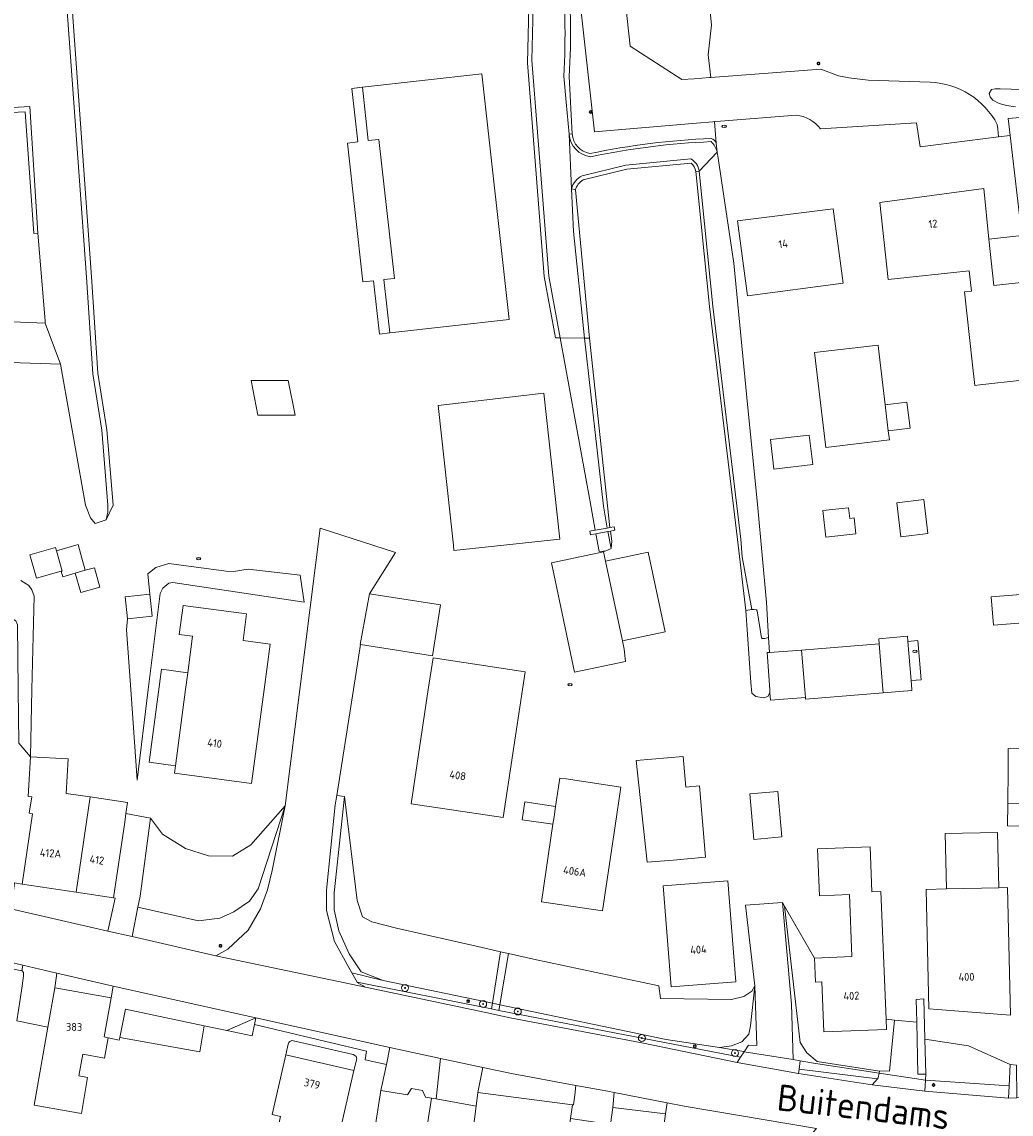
# Model space of a CAD drawing. Header units: metres. Extents: x 92650 to 117222, y 425801 to 461092.
# Tile 98 of 146: x 115553 to 115666, y 426452 to 426576. Entities that reach past the tile are written whole.
import ezdxf
from ezdxf.enums import TextEntityAlignment as Align

# ---------------------------------------------------------------- set-up
doc = ezdxf.new("R2010")
doc.units = ezdxf.units.M
doc.layers.get('0').update_dxf_attribs({"color": 253, "linetype": 'CONTINUOUS', "lineweight": 15})
for name, color, linetype, lineweight in [('B-WE-GK-KADEMUUR-GV', 253, 'CONTINUOUS', 15), ('B-WE-GR-BEPLANTING_CULTUUR_HEESTERS-GV', 253, 'CONTINUOUS', 15), ('B-WE-GR-BOOM-S', 253, 'CONTINUOUS', 15), ('B-WE-GR-HOUTWAL-GV', 253, 'CONTINUOUS', 15), ('B-WE-GW-TALUD_KRUIN-G', 253, 'CONTINUOUS', 15), ('B-WE-IE-MEUBILAIR-S', 253, 'CONTINUOUS', 15), ('B-WE-KW-KUNSTWERK_STUW-GV', 253, 'CONTINUOUS', 15), ('B-WE-OG-BEBOUWING-GV', 253, 'CONTINUOUS', 15), ('B-WE-OG-BEBOUWING-T18', 253, 'CONTINUOUS', 15), ('B-WE-OG-BEBOUWING_LUIFEL-GV', 253, 'CONTINUOUS', 15), ('B-WE-OG-BEBOUWING_OVERBOUWING-GV', 253, 'CONTINUOUS', 15), ('B-WE-OG-BEBOUWING_SCHUUR-GV', 253, 'CONTINUOUS', 15), ('B-WE-OG-TERREIN_BEGROEID-GV', 253, 'CONTINUOUS', 15), ('B-WE-OG-TERREIN_ERF-GV', 253, 'CONTINUOUS', 15), ('B-WE-OG-TERREIN_OEVER-GV', 253, 'CONTINUOUS', 15), ('B-WE-OG-TOPOGRAFIE-T18', 7, 'CONTINUOUS', 15), ('B-WE-OG-WATER-GV', 253, 'CONTINUOUS', 15), ('B-WE-OG-WATER_SLOOT-GV', 253, 'CONTINUOUS', 15), ('B-WE-OG-WEG-GV', 253, 'CONTINUOUS', 15), ('B-WE-VH-GESLOTENVERHARDING_ASFALT-GV', 253, 'CONTINUOUS', 15), ('B-WE-VH-HALFVERHARDING_PUIN-GV', 253, 'CONTINUOUS', 15), ('B-WE-VH-ONVERHARD-GV', 253, 'CONTINUOUS', 15), ('B-WE-VH-OPENVERHARDING_BETONSTRAATSTEEN-GV', 253, 'CONTINUOUS', 15), ('B-WE-VH-OPENVERHARDING_STRAATBAKSTEEN-GV', 253, 'CONTINUOUS', 15), ('B-WE-VH-OPENVERHARDING_TEGEL-GV', 253, 'CONTINUOUS', 15)]:
    doc.layers.add(name, color=color, linetype=linetype, lineweight=lineweight)
doc.styles.add('NLCS-ISO', font='NLCS-ISO.ttf')
doc.styles.add('NLCS-ISO-M200-T18', font='NLCS-ISO.ttf', dxfattribs={"height": 0.36})

# ---------------------------------------------------------------- blocks, each defined once
blk = doc.blocks.new('SIE-MEUBILAIR_PAAL_LICHTMAST-SO')
for points in [[(-0.62, 0), (-1, 0)], [(-0.71, 0.71), (-0.44, 0.44)], [(0, 1), (0, 0.62)], [(0.44, 0.44), (0.71, 0.71)], [(1, 0), (0.62, 0)], [(-0.71, -0.71), (-0.44, -0.44)], [(0, -0.62), (0, -1)], [(0.44, -0.44), (0.71, -0.71)]]:
    blk.add_lwpolyline(points)
blk.add_circle((0, 0), 0.5)
blk = doc.blocks.new('SIE-MEUBILAIR_PUT_RIOOLPUT-SO')
blk.add_ellipse((0, 0), major_axis=(1.25, 0), ratio=0.54)
at = {"style": 'NLCS-ISO'}
blk.add_text('ri', height=0.75, dxfattribs=at).set_placement((-0.04, 0.07), align=Align.MIDDLE_CENTER)
blk = doc.blocks.new('SGR-BOOM_GBKN-SO')
at = {"linetype": 'ByBlock', "lineweight": 18}
h = blk.add_hatch(color=0, dxfattribs=at)
h.dxf.hatch_style = 1
edge = h.paths.add_edge_path()
edge.add_arc((0, 0), 0.25, 0, 360)
at = {"color": 0, "linetype": 'ByBlock', "lineweight": 18}
for radius in [2, 0.25]:
    blk.add_circle((0, 0), radius, dxfattribs=at)
at = {"color": 0, "linetype": 'ByBlock', "lineweight": 18, "style": 'NLCS-ISO'}
blk.add_attdef('SOORT', (2.5, 0), '', height=1.5, dxfattribs=at)

msp = doc.modelspace()

# ---------------------------------------------------------------- linework, layer by layer
at = {"layer": 'B-WE-GK-KADEMUUR-GV', "transparency": 33554687, "flags": 128}
msp.add_lwpolyline([(115554.325, 426566.614), (115551.08, 426566.434), (115550.529, 426566.403), (115550.563, 426565.872), (115553.789, 426566.008), (115554.802, 426552.114), (115555.25, 426552.143)], close=True, dxfattribs=at)
at = {"layer": 'B-WE-GR-BEPLANTING_CULTUUR_HEESTERS-GV', "transparency": 33554687, "flags": 128}
msp.add_lwpolyline([(115575.565, 426469.579), (115576.96, 426470.357), (115579.274, 426472.515), (115580.694, 426474.974), (115581.49, 426477.143), (115582.032, 426479.343), (115583.489, 426486.719), (115580.415, 426477.227), (115579.415, 426475.817), (115577.65, 426474.603), (115576.023, 426473.885), (115573.587, 426473.569), (115566.686, 426475.13), (115566.012, 426471.781)], close=True, dxfattribs=at)
at = {"layer": 'B-WE-GR-HOUTWAL-GV', "transparency": 33554687, "flags": 128}
for points in [[(115652.155, 426462.355), (115652.202, 426461.18), (115645.039, 426460.893), (115644.81, 426466.616), (115644.089, 426466.587), (115643.98, 426469.321), (115640.57, 426475.245), (115642.35, 426459.681), (115643.097, 426458.496), (115644.29, 426457.532), (115651.399, 426456.404), (115651.408, 426456.457), (115652.549, 426456.409), (115653.125, 426462.253)], [(115574.257, 426461.592), (115565.27, 426463.501), (115564.609, 426460.258), (115573.744, 426458.616)]]:
    msp.add_lwpolyline(points, close=True, dxfattribs=at)
at = {"layer": 'B-WE-GW-TALUD_KRUIN-G', "transparency": 33554687, "flags": 128}
for points in [[(115566.588, 426489.646), (115567.86, 426500), (115569.207, 426510.968), (115569.509, 426511.607), (115570.22, 426512.168), (115570.654, 426512.245), (115585.671, 426509.986), (115585.222, 426513.065)], [(115527.364, 426493.862), (115528.181, 426493.81), (115528.18, 426490.225), (115528.786, 426490.135), (115528.98, 426497.595), (115529.143, 426500), (115529.827, 426510.066), (115530.005, 426510.705), (115530.471, 426511.076), (115531.28, 426511.196), (115541.671, 426510.525), (115552.446, 426508.052), (115552.735, 426507.844), (115552.924, 426507.419), (115553.01, 426500), (115553.08, 426493.885), (115554.39, 426492.33)], [(115590.289, 426487.801), (115589.107, 426476.784), (115589.098, 426474.848), (115589.637, 426472.461), (115590.819, 426469.833), (115592.204, 426467.769), (115594.698, 426466.77), (115607.208, 426464.164)], [(115566.686, 426475.13), (115573.587, 426473.569), (115576.023, 426473.885), (115577.65, 426474.603), (115579.415, 426475.817), (115580.415, 426477.227), (115583.489, 426486.719)], [(115640.57, 426475.245), (115642.35, 426459.681), (115643.097, 426458.496), (115644.29, 426457.532), (115651.399, 426456.404)], [(115608.038, 426463.991), (115627.034, 426460.034), (115633.139, 426459.111), (115634.507, 426459.31), (115635.684, 426459.768), (115636.477, 426460.641), (115636.66, 426461.605), (115637.164, 426466.146)], [(115656.711, 426456.084), (115656.666, 426455.397), (115666.209, 426454.73)]]:
    msp.add_lwpolyline(points, dxfattribs=at)
at = {"layer": 'B-WE-KW-KUNSTWERK_STUW-GV', "transparency": 33554687, "flags": 128}
msp.add_lwpolyline([(115620.606, 426518.517), (115620.314, 426518.463), (115618.939, 426518.211), (115618.452, 426518.122), (115618.303, 426518.094), (115618.377, 426517.687), (115618.524, 426517.714), (115619.013, 426517.804), (115620.387, 426518.056), (115620.664, 426518.107), (115621.188, 426518.203), (115621.113, 426518.61)], close=True, dxfattribs=at)
at = {"layer": 'B-WE-OG-BEBOUWING-GV', "transparency": 33554687, "flags": 128}
for points in [[(115594.217, 426562.85), (115595.992, 426546.979), (115594.78, 426546.843), (115595.463, 426540.741), (115609.117, 426542.269), (115605.977, 426570.343), (115592.322, 426568.816), (115593.005, 426562.714)], [(115667.711, 426535.35), (115669.482, 426535.543), (115669.91, 426535.59), (115668.7, 426546.62), (115668.281, 426546.574), (115664.468, 426546.154), (115663.921, 426551.462), (115663.327, 426557.241), (115651.445, 426555.655), (115652.412, 426546.834), (115661.67, 426547.85), (115661.92, 426545.53), (115661.14, 426545.44), (115662.016, 426537.445), (115662.31, 426534.76), (115662.861, 426534.82)], [(115635.183, 426553.542), (115636.333, 426544.979), (115647.241, 426546.445), (115646.1, 426554.94)], [(115583.854, 426535.303), (115579.63, 426535.303), (115580.389, 426531.353), (115584.655, 426531.353)], [(115600.982, 426532.471), (115602.725, 426516.508), (115602.794, 426515.875), (115614.87, 426517.194), (115613.049, 426533.862)], [(115654.897, 426529.871), (115654.544, 426532.845), (115652.062, 426532.551), (115652.415, 426529.577)], [(115656.92, 426517.83), (115656.46, 426521.71), (115653.39, 426521.35), (115653.86, 426517.46)], [(115557.91, 426513.52), (115558.01, 426513.55), (115557.36, 426515.85), (115557.25, 426516.22), (115554.32, 426515.38), (115555.08, 426512.72)], [(115620.11, 426514.68), (115622.03, 426505.56), (115626.91, 426506.59), (115624.98, 426515.71)], [(115568.041, 426510.888), (115565.241, 426510.601), (115565.497, 426508.105), (115568.297, 426508.392)], [(115593.157, 426510.943), (115592.065, 426505.155), (115592.123, 426505.146), (115600.322, 426503.845), (115601.244, 426509.67)], [(115572.124, 426500), (115570.969, 426491.306), (115570.856, 426490.456), (115579.677, 426489.284), (115581.101, 426500), (115581.791, 426505.195), (115578.687, 426505.607), (115579.09, 426508.64), (115571.85, 426509.602), (115571.412, 426506.301), (115572.935, 426506.099), (115572.38, 426501.925)], [(115642.94, 426499.1), (115642.954, 426498.924), (115651.83, 426499.645), (115651.801, 426500), (115651.375, 426505.243), (115642.499, 426504.522), (115642.499, 426504.52), (115642.867, 426500)], [(115610.925, 426502.021), (115600.406, 426503.616), (115599.858, 426500), (115597.882, 426486.97), (115608.401, 426485.375), (115610.619, 426500)], [(115628.98, 426492.36), (115623.61, 426491.89), (115624.86, 426480.27), (115627.82, 426480.52), (115631.53, 426480.84), (115630.84, 426488.99), (115629.28, 426488.86)], [(115614.404, 426486.648), (115614.23, 426485.48), (115614.101, 426484.616), (115612.78, 426475.76), (115619.76, 426474.72), (115621.21, 426484.44), (115621.87, 426488.86), (115615.606, 426489.793), (115614.89, 426489.9), (115614.476, 426487.129)], [(115563.89, 426476.22), (115565.17, 426484.87), (115565.311, 426485.83), (115565.5, 426487.11), (115561.23, 426487.74), (115559.61, 426476.86)], [(115639.78, 426488.37), (115636.6, 426488.09), (115637.06, 426482.89), (115640.24, 426483.17)], [(115652.155, 426462.355), (115651.572, 426476.939), (115650.537, 426476.897), (115650.332, 426482.038), (115644.33, 426481.798), (115644.544, 426476.459), (115647.983, 426476.597), (115648.267, 426469.492), (115643.98, 426469.321), (115644.089, 426466.587), (115644.81, 426466.616), (115645.039, 426460.893), (115652.202, 426461.18)], [(115635.006, 426466.621), (115634.095, 426478.16), (115626.686, 426477.574), (115627.597, 426466.035)], [(115666.367, 426462.801), (115666.03, 426477.388), (115665.05, 426477.365), (115659.063, 426477.227), (115656.724, 426477.173), (115657.04, 426463.524)], [(115563.618, 426464.779), (115557.178, 426465.917), (115556.387, 426461.437), (115554.815, 426452.533), (115559.122, 426451.772), (115560.223, 426451.58), (115560.931, 426455.689), (115559.913, 426455.892), (115560.386, 426458.362), (115562.879, 426457.889), (115563.294, 426460.204), (115562.835, 426460.349)], [(115600.237, 426453.315), (115599.521, 426453.427), (115599.208, 426454.218), (115597.94, 426454.417), (115597.475, 426453.714), (115594.438, 426454.19), (115593.171, 426446.117), (115598.964, 426445.208)]]:
    msp.add_lwpolyline(points, close=True, dxfattribs=at)
for points in [[(115652.062, 426532.551), (115651.3, 426538.97), (115651.25, 426539.36), (115644, 426538.5), (115645.29, 426527.65), (115652.54, 426528.52), (115652.415, 426529.577)], [(115557.91, 426513.52), (115558.09, 426512.9), (115559.51, 426513.3), (115560.67, 426513.63), (115560.16, 426515.43), (115559.84, 426516.56), (115557.36, 426515.85)], [(115620.11, 426514.68), (115619.883, 426515.759), (115613.929, 426514.502), (115616.57, 426501.99), (115622.38, 426503.22), (115622.23, 426504.63), (115622.03, 426505.56)], [(115561.23, 426487.74), (115558.5, 426488.15), (115558.7, 426492.11), (115554.39, 426492.33), (115554.16, 426487.78), (115554.55, 426487.75), (115554.27, 426485.88), (115554.64, 426485.82), (115553.44, 426477.78), (115559.61, 426476.86)], [(115588.898, 426445.772), (115591.36, 426456.501), (115583.583, 426458.285), (115582.011, 426451.466), (115582.021, 426451.464), (115582.982, 426451.243), (115582.775, 426450.34)], [(115612.088, 426419.828), (115616.122, 426450.988), (115616.328, 426452.578), (115605.535, 426453.975), (115605.335, 426452.428), (115603.754, 426440.209), (115602.385, 426440.386), (115602.254, 426439.37), (115596.732, 426440.085), (115596.627, 426439.885), (115591.686, 426440.524), (115591.726, 426440.829), (115590.333, 426441.01), (115590.321, 426440.915), (115590.156, 426440.936), (115586.166, 426410.106), (115610.425, 426406.966), (115610.459, 426407.23)]]:
    msp.add_lwpolyline(points, dxfattribs=at)
at = {"layer": 'B-WE-OG-BEBOUWING_LUIFEL-GV', "transparency": 33554687, "flags": 128}
for points in [[(115591.812, 426562.58), (115590.619, 426562.446), (115592.394, 426546.575), (115593.587, 426546.709), (115594.269, 426540.607), (115595.463, 426540.741), (115594.78, 426546.843), (115595.992, 426546.979), (115594.217, 426562.85), (115593.005, 426562.714), (115592.322, 426568.816), (115591.129, 426568.683)], [(115668.281, 426546.574), (115667.684, 426551.872), (115663.921, 426551.462), (115664.468, 426546.154)], [(115655.809, 426505.605), (115654.658, 426505.51), (115655.028, 426501.029), (115656.179, 426501.124)], [(115569.385, 426502.323), (115567.973, 426491.704), (115570.969, 426491.306), (115572.124, 426500), (115572.38, 426501.925)], [(115610.574, 426485.142), (115614.101, 426484.616), (115614.23, 426485.48), (115614.404, 426486.648), (115610.877, 426487.174)], [(115672.244, 426484.4), (115672.267, 426486.923), (115666.07, 426486.98), (115666.047, 426484.457)], [(115665.05, 426477.365), (115664.903, 426483.694), (115658.916, 426483.556), (115659.063, 426477.227)]]:
    msp.add_lwpolyline(points, close=True, dxfattribs=at)
at = {"layer": 'B-WE-OG-BEBOUWING_OVERBOUWING-GV', "transparency": 33554687, "flags": 128}
for points in [[(115639.355, 426525.19), (115643.789, 426525.717), (115643.389, 426529.085), (115638.955, 426528.558)], [(115645.275, 426517.422), (115648.714, 426517.793), (115648.518, 426519.61), (115648.009, 426519.555), (115647.877, 426520.78), (115644.947, 426520.464)], [(115664.177, 426510.597), (115664.44, 426507.367), (115669.771, 426507.8), (115669.509, 426511.03)]]:
    msp.add_lwpolyline(points, close=True, dxfattribs=at)
at = {"layer": 'B-WE-OG-BEBOUWING_SCHUUR-GV', "transparency": 33554687, "flags": 128}
for points in [[(115562.34, 426511.722), (115561.717, 426513.926), (115560.67, 426513.63), (115559.51, 426513.3), (115560.14, 426511.1)], [(115651.801, 426500), (115651.83, 426499.645), (115655.12, 426499.91), (115655.113, 426500), (115655.028, 426501.029), (115654.658, 426505.51), (115654.61, 426506.09), (115651.33, 426505.81), (115651.375, 426505.243)], [(115638.872, 426500), (115638.898, 426499.644), (115638.96, 426498.8), (115642.94, 426499.1), (115642.867, 426500), (115642.499, 426504.52), (115638.831, 426504.25), (115638.56, 426504.23)], [(115673.706, 426487.51), (115673.76, 426493.21), (115673.63, 426493.21), (115673.268, 426493.213), (115669.4, 426493.25), (115666.13, 426493.28), (115666.11, 426490.88), (115666.07, 426486.98), (115672.267, 426486.923), (115673.7, 426486.91)]]:
    msp.add_lwpolyline(points, close=True, dxfattribs=at)
at = {"layer": 'B-WE-OG-TERREIN_BEGROEID-GV', "transparency": 33554687, "flags": 128}
for points in [[(115632.767, 426562.427), (115632.544, 426564.887), (115632.378, 426564.873), (115630.509, 426564.714), (115618.854, 426563.727), (115615.457, 426594.238), (115612.593, 426620.511), (115612.29, 426623.683)], [(115628.641, 426610.663), (115630.043, 426596.973), (115632.197, 426575.937), (115631.852, 426572.533), (115632.151, 426569.936), (115644.711, 426570.873), (115646.74, 426570.122), (115647.317, 426569.999), (115647.898, 426569.875), (115650.117, 426569.625), (115657.214, 426569.388)], [(115615.963, 426570.035), (115616.302, 426563.486)], [(115666.933, 426566.581), (115665.925, 426566.721), (115665.068, 426566.971), (115664.346, 426567.347), (115664.07, 426567.717), (115663.947, 426568.09), (115664.221, 426568.549), (115664.626, 426568.642), (115665.198, 426568.644), (115668.946, 426568.536)], [(115664.873, 426564.566), (115664.936, 426564.064), (115665.017, 426563.145), (115666.355, 426563.301), (115666.128, 426565.248), (115682.12, 426566.576)]]:
    msp.add_lwpolyline(points, dxfattribs=at)
at = {"layer": 'B-WE-OG-TERREIN_BEGROEID-GV', "transparency": 33554687}
for points in [[(115613.339, 426596.196, -0.080652), (115615.963, 426570.035)], [(115657.214, 426569.388, -0.2671877), (115664.873, 426564.566)], [(115616.302, 426563.486, 0.3447093), (115618.332, 426561.24)], [(115618.332, 426561.24, -0.0406403), (115632.163, 426562.968)], [(115632.163, 426562.968, -0.2471343), (115632.767, 426562.427)]]:
    msp.add_lwpolyline(points, format="xyb", dxfattribs=at)
at = {"layer": 'B-WE-OG-TERREIN_BEGROEID-GV', "transparency": 33554687, "flags": 128}
for points in [[(115636.822, 426509.148), (115636.142, 426509.032), (115636.719, 426500.813), (115636.82, 426499.594), (115637.273, 426499.219), (115638.156, 426499.063), (115638.641, 426499.219), (115638.898, 426499.644), (115638.872, 426500), (115638.56, 426504.23), (115638.831, 426504.25), (115638.728, 426505.95), (115638.305, 426505.852), (115638.013, 426505.85), (115637.915, 426505.927), (115637.445, 426508.997), (115637.347, 426509.133), (115637.016, 426509.169)], [(115592.204, 426467.769), (115594.698, 426466.77), (115607.208, 426464.164), (115608.117, 426470.062), (115606.019, 426470.545), (115596.227, 426472.763), (115593.403, 426473.459), (115592.331, 426474.059), (115591.74, 426475.926), (115590.289, 426487.801), (115589.107, 426476.784), (115589.098, 426474.848), (115589.637, 426472.461), (115590.819, 426469.833)], [(115566.686, 426475.13), (115573.587, 426473.569), (115576.023, 426473.885), (115577.65, 426474.603), (115579.415, 426475.817), (115580.415, 426477.227), (115583.489, 426486.719), (115579.573, 426482.249), (115577.485, 426480.958), (115574.738, 426481.028), (115572.1, 426481.838), (115569.502, 426483.498), (115568.108, 426485.328), (115566.943, 426476.407)], [(115609.026, 426469.853), (115608.038, 426463.991), (115627.034, 426460.034), (115633.139, 426459.111), (115634.507, 426459.31), (115635.684, 426459.768), (115636.477, 426460.641), (115636.66, 426461.605), (115637.164, 426466.146), (115636.815, 426465.565), (115635.917, 426464.956), (115634.499, 426464.597), (115626.387, 426464.698), (115626.182, 426466.174), (115611.882, 426469.196)], [(115666.209, 426454.73), (115666.351, 426457.181), (115661.587, 426459.324), (115656.598, 426460.076), (115656.711, 426456.084), (115656.666, 426455.397)]]:
    msp.add_lwpolyline(points, close=True, dxfattribs=at)
at = {"layer": 'B-WE-OG-TERREIN_ERF-GV', "transparency": 33554687, "flags": 128}
for points in [[(115557.34, 426598.725), (115557.939, 426594.921), (115561.394, 426547.141), (115562.105, 426536.133), (115563.134, 426529.695), (115563.843, 426521.079), (115563.043, 426519.378), (115561.79, 426518.989), (115561.269, 426519.606), (115560.676, 426521.053), (115558.177, 426535.238), (115557.854, 426537.165), (115530.121, 426538.103), (115530.598, 426551.494)], [(115616.667, 426557.089), (115618.267, 426540.15), (115620.606, 426518.517), (115621.113, 426518.61), (115621.188, 426518.203), (115620.664, 426518.107), (115620.836, 426516.969), (115620.734, 426516.125), (115620.677, 426516.099), (115620.055, 426515.813), (115619.873, 426515.805), (115619.384, 426515.781), (115619.013, 426517.804), (115618.524, 426517.714), (115618.377, 426517.687), (115618.303, 426518.094), (115618.452, 426518.122), (115618.939, 426518.211), (115618.345, 426521.449), (115614.909, 426540.201), (115614.393, 426540.207), (115613.094, 426547.188), (115611.195, 426571.611), (115611.387, 426579.582)], [(115682.12, 426566.576), (115666.128, 426565.248), (115666.355, 426563.301), (115667.684, 426551.872)], [(115641.894, 426565.625), (115633.232, 426564.945), (115632.544, 426564.887), (115632.767, 426562.427), (115632.859, 426561.406), (115632.961, 426560.721), (115634.75, 426548.719), (115636.242, 426533.375), (115637.508, 426520.75), (115638.484, 426509.969), (115638.728, 426505.95), (115638.831, 426504.25), (115638.56, 426504.23), (115638.872, 426500), (115638.898, 426499.644), (115638.641, 426499.219), (115638.156, 426499.063), (115637.273, 426499.219), (115636.82, 426499.594), (115636.719, 426500.813), (115636.142, 426509.032), (115635.189, 426517.142), (115632.001, 426543.774), (115630.411, 426559.197)], [(115666.355, 426563.301), (115665.017, 426563.145), (115656.069, 426562.013), (115655.655, 426564.761), (115644.654, 426564.06)], [(115629.891, 426560.155), (115622.529, 426559.44), (115617.559, 426558.229)], [(115669.482, 426535.543), (115667.711, 426535.35), (115662.861, 426534.82), (115662.31, 426534.76), (115662.016, 426537.445), (115661.14, 426545.44), (115661.92, 426545.53), (115661.67, 426547.85), (115652.412, 426546.834), (115651.445, 426555.655), (115663.327, 426557.241), (115663.921, 426551.462), (115664.468, 426546.154), (115668.281, 426546.574)], [(115553.289, 426512.465), (115554.199, 426511.902), (115554.57, 426511.385), (115554.817, 426510.664), (115554.552, 426500), (115554.39, 426492.33), (115558.7, 426492.11), (115558.5, 426488.15), (115561.23, 426487.74), (115565.5, 426487.11), (115565.311, 426485.83), (115568.108, 426485.328), (115569.502, 426483.498), (115572.1, 426481.838), (115574.738, 426481.028), (115577.485, 426480.958), (115579.573, 426482.249), (115583.489, 426486.719), (115585.166, 426500), (115587.495, 426518.442), (115596.121, 426515.665), (115593.157, 426510.943), (115601.244, 426509.67), (115600.322, 426503.845), (115592.123, 426505.146), (115591.307, 426500)], [(115565.497, 426508.105), (115565.241, 426510.601), (115568.041, 426510.888), (115567.799, 426513.213), (115568.71, 426513.944), (115570.212, 426514.399)], [(115576.753, 426513.517), (115570.212, 426514.399)], [(115576.753, 426513.517), (115577.586, 426513.495), (115579.282, 426513.776), (115585.222, 426513.065), (115585.671, 426509.986)], [(115569.509, 426511.607), (115569.207, 426510.968)], [(115569.509, 426511.607), (115570.22, 426512.168)], [(115570.654, 426512.245), (115570.22, 426512.168)], [(115570.654, 426512.245), (115585.671, 426509.986)], [(115568.041, 426510.888), (115568.297, 426508.392), (115565.497, 426508.105), (115565.393, 426506.817)], [(115567.86, 426500), (115569.207, 426510.968)], [(115565.867, 426500), (115565.393, 426506.817)], [(115565.867, 426500), (115566.588, 426489.646)], [(115567.86, 426500), (115566.588, 426489.646)], [(115591.307, 426500), (115589.391, 426487.908), (115590.289, 426487.801), (115591.74, 426475.926), (115592.331, 426474.059), (115593.403, 426473.459), (115596.227, 426472.763), (115606.019, 426470.545), (115608.117, 426470.062), (115609.026, 426469.853), (115611.882, 426469.196), (115626.182, 426466.174), (115626.387, 426464.698), (115634.499, 426464.597), (115635.917, 426464.956), (115636.815, 426465.565), (115637.164, 426466.146), (115636.101, 426475.362), (115640.316, 426475.687), (115640.57, 426475.245), (115643.98, 426469.321), (115648.267, 426469.492), (115647.983, 426476.597), (115644.544, 426476.459), (115644.33, 426481.798), (115650.332, 426482.038), (115650.537, 426476.897), (115651.572, 426476.939), (115652.155, 426462.355), (115653.125, 426462.253), (115655.659, 426462.02), (115655.599, 426464.6), (115656.469, 426464.657), (115656.598, 426460.076), (115661.587, 426459.324), (115666.351, 426457.181), (115667.076, 426457.102)], [(115552.564, 426477.909), (115553.44, 426477.78), (115554.64, 426485.82), (115554.27, 426485.88), (115554.55, 426487.75), (115554.16, 426487.78), (115554.39, 426492.33), (115553.08, 426493.885)], [(115553.211, 426464.587), (115553.447, 426466.166), (115553.619, 426467.313), (115553.621, 426467.569), (115553.595, 426467.681), (115553.549, 426467.77), (115553.522, 426467.809), (115553.492, 426467.845), (115553.467, 426467.869), (115553.436, 426467.888), (115553.421, 426467.89), (115541.966, 426470.255)], [(115593.171, 426446.117), (115594.438, 426454.19), (115595.075, 426457.191), (115592.655, 426457.712), (115592.797, 426458.71), (115580.005, 426461.74), (115579.733, 426460.453), (115576.834, 426461.056), (115574.257, 426461.592), (115573.744, 426458.616), (115564.609, 426460.258), (115564.548, 426459.959), (115563.294, 426460.204), (115562.879, 426457.889), (115560.386, 426458.362), (115559.913, 426455.892), (115560.931, 426455.689), (115560.223, 426451.58), (115559.122, 426451.772), (115554.815, 426452.533), (115556.387, 426461.437), (115552.85, 426462.174)], [(115603.754, 426440.209), (115605.335, 426452.428), (115600.752, 426453.234), (115600.237, 426453.315), (115598.964, 426445.208)]]:
    msp.add_lwpolyline(points, dxfattribs=at)
for points in [[(115592.322, 426568.816), (115605.977, 426570.343), (115609.117, 426542.269), (115595.463, 426540.741), (115594.78, 426546.843), (115595.992, 426546.979), (115594.217, 426562.85), (115593.005, 426562.714)], [(115546.688, 426566.19), (115541.215, 426565.84), (115536.863, 426565.562), (115535.565, 426565.479), (115535.856, 426560.602), (115535.891, 426560.223), (115536.464, 426560.275), (115536.692, 426557.79), (115536.298, 426550.823), (115535.699, 426550.857), (115535.238, 426542.708), (115556.099, 426541.846), (115556.072, 426542.122), (115555.25, 426552.143), (115554.802, 426552.114), (115553.789, 426566.008), (115550.563, 426565.872), (115550.529, 426566.403), (115548.713, 426566.302)], [(115636.333, 426544.979), (115635.183, 426553.542), (115646.1, 426554.94), (115647.241, 426546.445)], [(115652.415, 426529.577), (115652.54, 426528.52), (115645.29, 426527.65), (115644, 426538.5), (115651.25, 426539.36), (115651.3, 426538.97), (115652.062, 426532.551), (115654.544, 426532.845), (115654.897, 426529.871)], [(115583.854, 426535.303), (115584.655, 426531.353), (115580.389, 426531.353), (115579.63, 426535.303)], [(115600.982, 426532.471), (115613.049, 426533.862), (115614.87, 426517.194), (115602.794, 426515.875), (115602.725, 426516.508)], [(115653.86, 426517.46), (115653.39, 426521.35), (115656.46, 426521.71), (115656.92, 426517.83)], [(115557.36, 426515.85), (115559.84, 426516.56), (115560.16, 426515.43), (115560.67, 426513.63), (115559.51, 426513.3), (115558.09, 426512.9), (115557.91, 426513.52), (115555.08, 426512.72), (115554.32, 426515.38), (115557.25, 426516.22)], [(115620.11, 426514.68), (115624.98, 426515.71), (115626.91, 426506.59), (115622.03, 426505.56), (115622.23, 426504.63), (115622.38, 426503.22), (115616.57, 426501.99), (115613.929, 426514.502), (115619.883, 426515.759)], [(115570.969, 426491.306), (115572.124, 426500), (115572.38, 426501.925), (115572.935, 426506.099), (115571.412, 426506.301), (115571.85, 426509.602), (115579.09, 426508.64), (115578.687, 426505.607), (115581.791, 426505.195), (115581.101, 426500), (115579.677, 426489.284), (115570.856, 426490.456)], [(115651.83, 426499.645), (115642.954, 426498.924), (115642.94, 426499.1), (115642.867, 426500), (115642.499, 426504.52), (115642.499, 426504.522), (115651.375, 426505.243), (115651.801, 426500)], [(115610.619, 426500), (115608.401, 426485.375), (115597.882, 426486.97), (115599.858, 426500), (115600.406, 426503.616), (115610.925, 426502.021)], [(115628.98, 426492.36), (115629.28, 426488.86), (115630.84, 426488.99), (115631.53, 426480.84), (115627.82, 426480.52), (115624.86, 426480.27), (115623.61, 426491.89)], [(115614.101, 426484.616), (115614.23, 426485.48), (115614.404, 426486.648), (115614.476, 426487.129), (115614.89, 426489.9), (115615.606, 426489.793), (115621.87, 426488.86), (115621.21, 426484.44), (115619.76, 426474.72), (115612.78, 426475.76)], [(115639.78, 426488.37), (115640.24, 426483.17), (115637.06, 426482.89), (115636.6, 426488.09)], [(115635.006, 426466.621), (115627.597, 426466.035), (115626.686, 426477.574), (115634.095, 426478.16)], [(115665.05, 426477.365), (115666.03, 426477.388), (115666.367, 426462.801), (115657.04, 426463.524), (115656.724, 426477.173), (115659.063, 426477.227)], [(115591.36, 426456.501), (115588.898, 426445.772), (115582.086, 426447.332), (115582.775, 426450.34), (115582.982, 426451.243), (115582.021, 426451.464), (115582.011, 426451.466), (115583.583, 426458.285), (115583.836, 426459.509), (115583.934, 426459.696), (115584.049, 426459.817), (115584.265, 426459.896), (115584.438, 426459.894), (115591.286, 426458.306), (115591.482, 426458.21), (115591.631, 426458.07), (115591.707, 426457.838)]]:
    msp.add_lwpolyline(points, close=True, dxfattribs=at)
at = {"layer": 'B-WE-OG-TERREIN_ERF-GV', "transparency": 33554687}
for points in [[(115644.654, 426564.06, 0.2088752), (115641.894, 426565.625)], [(115630.411, 426559.197, 0.2003225), (115629.891, 426560.155)], [(115617.559, 426558.229, 0.2037089), (115616.667, 426557.089)]]:
    msp.add_lwpolyline(points, format="xyb", dxfattribs=at)
at = {"layer": 'B-WE-OG-TERREIN_OEVER-GV', "transparency": 33554687, "flags": 128}
for points in [[(115556.839, 426598.78), (115557.351, 426594.861), (115560.805, 426547.101), (115561.518, 426536.067), (115562.548, 426529.624), (115563.252, 426521.061), (115563.234, 426520.26), (115563.043, 426519.378), (115563.843, 426521.079), (115563.134, 426529.695), (115562.105, 426536.133), (115561.394, 426547.141), (115557.939, 426594.921), (115557.34, 426598.725)], [(115611.387, 426579.582), (115611.195, 426571.611), (115613.094, 426547.188), (115614.393, 426540.207), (115614.909, 426540.201), (115613.643, 426547.225), (115611.682, 426571.908), (115611.867, 426579.57)], [(115615.327, 426570.074), (115615.625, 426567.125), (115615.958, 426563.462)], [(115616.302, 426563.486), (115615.963, 426570.035)], [(115616.302, 426563.486), (115615.958, 426563.462)], [(115632.859, 426561.406), (115632.767, 426562.427)], [(115629.844, 426560.644), (115622.447, 426559.926), (115617.442, 426558.707)], [(115617.559, 426558.229), (115622.529, 426559.44), (115629.891, 426560.155)], [(115630.411, 426559.197), (115630.793, 426559.236)], [(115630.411, 426559.197), (115632.001, 426543.774), (115635.189, 426517.142), (115636.142, 426509.032), (115636.822, 426509.148), (115635.711, 426515.179), (115635.57, 426517.188), (115632.383, 426543.813), (115630.793, 426559.236)], [(115616.205, 426557.214), (115616.667, 426557.089)], [(115616.205, 426557.214), (115616.46, 426552.35), (115617.697, 426540.167), (115618.267, 426540.15), (115616.667, 426557.089)], [(115617.697, 426540.167), (115619.867, 426520.951), (115620.314, 426518.463), (115620.606, 426518.517), (115618.267, 426540.15)]]:
    msp.add_lwpolyline(points, dxfattribs=at)
at = {"layer": 'B-WE-OG-TERREIN_OEVER-GV', "transparency": 33554687}
for points in [[(115612.69, 426596.155, -0.0810144), (115615.327, 426570.074)], [(115615.963, 426570.035, 0.080652), (115613.339, 426596.196)], [(115615.958, 426563.462, 0.3582542), (115618.407, 426560.881)], [(115618.332, 426561.24, -0.3447093), (115616.302, 426563.486)], [(115632.163, 426562.968, 0.0406403), (115618.332, 426561.24)], [(115618.407, 426560.881, -0.0406628), (115632.179, 426562.601)], [(115632.767, 426562.427, 0.2471343), (115632.163, 426562.968)], [(115632.179, 426562.601, -0.131891), (115632.859, 426561.406)], [(115630.793, 426559.236, 0.2507352), (115629.844, 426560.644)], [(115629.891, 426560.155, -0.2003225), (115630.411, 426559.197)], [(115617.442, 426558.707, 0.2175926), (115616.205, 426557.214)], [(115616.667, 426557.089, -0.2037089), (115617.559, 426558.229)]]:
    msp.add_lwpolyline(points, format="xyb", dxfattribs=at)
at = {"layer": 'B-WE-OG-TERREIN_OEVER-GV', "transparency": 33554687, "flags": 128}
msp.add_lwpolyline([(115620.734, 426516.125), (115620.836, 426516.969), (115620.664, 426518.107), (115620.387, 426518.056)], close=True, dxfattribs=at)
at = {"layer": 'B-WE-OG-WATER-GV', "transparency": 33554687, "flags": 128}
for points in [[(115614.909, 426540.201), (115618.345, 426521.449), (115618.939, 426518.211), (115620.314, 426518.463), (115619.867, 426520.951), (115617.697, 426540.167)], [(115620.734, 426516.125), (115620.387, 426518.056), (115619.013, 426517.804), (115619.384, 426515.781), (115619.873, 426515.805), (115620.055, 426515.813), (115620.677, 426516.099)]]:
    msp.add_lwpolyline(points, close=True, dxfattribs=at)
at = {"layer": 'B-WE-OG-WATER_SLOOT-GV', "transparency": 33554687, "flags": 128}
for points in [[(115556.329, 426606.98), (115548.806, 426606.52), (115551.08, 426566.434), (115554.325, 426566.614), (115555.25, 426552.143), (115556.072, 426542.122), (115556.099, 426541.846)], [(115557.854, 426537.165), (115558.177, 426535.238), (115560.676, 426521.053), (115561.269, 426519.606), (115561.79, 426518.989), (115563.043, 426519.378), (115563.234, 426520.26), (115563.252, 426521.061), (115562.548, 426529.624), (115561.518, 426536.067), (115560.805, 426547.101), (115557.351, 426594.861), (115556.839, 426598.78)], [(115611.867, 426579.57), (115611.682, 426571.908), (115613.643, 426547.225), (115614.909, 426540.201), (115617.697, 426540.167), (115616.46, 426552.35), (115616.205, 426557.214)], [(115615.958, 426563.462), (115615.625, 426567.125), (115615.327, 426570.074)], [(115668.946, 426568.536), (115665.198, 426568.644), (115664.626, 426568.642), (115664.221, 426568.549), (115663.947, 426568.09), (115664.07, 426567.717), (115664.346, 426567.347), (115665.068, 426566.971), (115665.925, 426566.721), (115666.933, 426566.581)], [(115615.958, 426563.462), (115616.205, 426557.214)], [(115630.793, 426559.236), (115632.859, 426561.406)], [(115630.793, 426559.236), (115632.383, 426543.813), (115635.57, 426517.188), (115635.711, 426515.179), (115636.822, 426509.148), (115637.016, 426509.169), (115637.347, 426509.133), (115637.445, 426508.997), (115637.915, 426505.927), (115638.013, 426505.85), (115638.305, 426505.852), (115638.728, 426505.95), (115638.484, 426509.969), (115637.508, 426520.75), (115636.242, 426533.375), (115634.75, 426548.719), (115632.961, 426560.721), (115632.859, 426561.406)], [(115617.442, 426558.707), (115622.447, 426559.926), (115629.844, 426560.644)], [(115530.598, 426551.494), (115530.121, 426538.103), (115557.854, 426537.165), (115556.099, 426541.846), (115535.238, 426542.708), (115535.699, 426550.857), (115536.093, 426557.824), (115505.999, 426556.35)]]:
    msp.add_lwpolyline(points, dxfattribs=at)
at = {"layer": 'B-WE-OG-WATER_SLOOT-GV', "transparency": 33554687}
for points in [[(115615.327, 426570.074, 0.0810144), (115612.69, 426596.155)], [(115618.407, 426560.881, -0.3582542), (115615.958, 426563.462)], [(115632.179, 426562.601, 0.0406628), (115618.407, 426560.881)], [(115632.859, 426561.406, 0.131891), (115632.179, 426562.601)], [(115629.844, 426560.644, -0.2507352), (115630.793, 426559.236)], [(115616.205, 426557.214, -0.2175926), (115617.442, 426558.707)]]:
    msp.add_lwpolyline(points, format="xyb", dxfattribs=at)
at = {"layer": 'B-WE-OG-WEG-GV', "transparency": 33554687, "flags": 128}
for points in [[(115617.546, 426622.107), (115620.81, 426592.856), (115622.907, 426573.494), (115628.843, 426569.689), (115630.236, 426569.793), (115632, 426569.925), (115632.151, 426569.936)], [(115632.151, 426569.936), (115631.852, 426572.533), (115632.197, 426575.937), (115630.043, 426596.973), (115628.641, 426610.663)], [(115594.698, 426466.77), (115592.204, 426467.769), (115590.819, 426469.833), (115589.637, 426472.461), (115589.098, 426474.848), (115589.107, 426476.784), (115590.289, 426487.801), (115589.391, 426487.908), (115589.222, 426486.844), (115588.244, 426477.077), (115588.226, 426474.783), (115589.149, 426471.214), (115590.77, 426468.263), (115591.125, 426467.638)], [(115633.139, 426459.111), (115627.034, 426460.034), (115608.038, 426463.991), (115607.912, 426463.33), (115635.544, 426457.993), (115635.956, 426458.638)]]:
    msp.add_lwpolyline(points, dxfattribs=at)
for points in [[(115642.341, 426457.582), (115643.857, 426457.312), (115651.364, 426456.196), (115651.399, 426456.404), (115644.29, 426457.532), (115643.097, 426458.496), (115642.35, 426459.681), (115640.57, 426475.245), (115640.316, 426475.687), (115641.37, 426464.084), (115641.534, 426457.735)], [(115594.698, 426466.77), (115591.125, 426467.638), (115591.722, 426466.587), (115607.08, 426463.528), (115607.208, 426464.164)], [(115637.164, 426466.146), (115636.66, 426461.605), (115636.477, 426460.641), (115635.684, 426459.768), (115634.507, 426459.31), (115633.139, 426459.111), (115635.913, 426458.645), (115635.956, 426458.638), (115636.434, 426459.388), (115637.378, 426459.359)]]:
    msp.add_lwpolyline(points, close=True, dxfattribs=at)
at = {"layer": 'B-WE-VH-GESLOTENVERHARDING_ASFALT-GV', "transparency": 33554687, "flags": 128}
for points in [[(115592.666, 426465.996), (115575.565, 426469.579), (115566.012, 426471.781), (115563.253, 426472.417), (115552.175, 426474.971), (115528.223, 426480.196), (115523.941, 426480.965), (115517.247, 426482.11), (115513.912, 426476.797), (115515.802, 426476.512), (115519.175, 426475.882), (115523.44, 426475.085), (115524.103, 426474.961), (115525.282, 426474.706), (115527.041, 426474.325), (115529.828, 426473.722), (115533.965, 426472.827), (115538.764, 426471.83)], [(115543.371, 426470.919), (115553.531, 426468.516), (115557.435, 426467.593), (115563.861, 426466.133), (115580.166, 426462.499), (115595.48, 426459.097), (115601.269, 426457.864), (115606.105, 426456.834), (115609.349, 426456.144), (115616.72, 426454.792), (115620.356, 426454.11), (115621.112, 426453.965), (115627.165, 426452.799), (115629.102, 426452.426), (115644.211, 426449.856)], [(115642.159, 426456.132), (115635.156, 426457.385)], [(115681.318, 426450.86), (115681.208, 426453.884), (115668.537, 426453.424), (115667.1, 426453.372), (115666.145, 426453.337), (115656.584, 426454.137), (115650.581, 426454.851)]]:
    msp.add_lwpolyline(points, dxfattribs=at)
for points in [[(115607.814, 426462.815), (115609.396, 426462.483), (115624.271, 426459.648), (115635.156, 426457.385), (115635.544, 426457.993), (115607.912, 426463.33), (115607.08, 426463.528), (115591.722, 426466.587), (115591.74, 426466.556), (115592.666, 426465.996), (115606.973, 426462.992)], [(115642.159, 426456.132), (115650.581, 426454.851), (115651.179, 426455.548), (115642.224, 426456.651)]]:
    msp.add_lwpolyline(points, close=True, dxfattribs=at)
at = {"layer": 'B-WE-VH-HALFVERHARDING_PUIN-GV', "transparency": 33554687, "flags": 128}
msp.add_lwpolyline([(115666.145, 426453.337), (115666.209, 426454.73), (115656.666, 426455.397), (115656.584, 426454.137)], close=True, dxfattribs=at)
at = {"layer": 'B-WE-VH-ONVERHARD-GV', "transparency": 33554687, "flags": 128}
for points in [[(115651.364, 426456.196), (115643.857, 426457.312), (115642.341, 426457.582), (115642.224, 426456.651), (115651.179, 426455.548), (115651.275, 426455.659)], [(115666.351, 426457.181), (115666.209, 426454.73), (115666.145, 426453.337), (115667.1, 426453.372), (115667.076, 426457.102)]]:
    msp.add_lwpolyline(points, close=True, dxfattribs=at)
at = {"layer": 'B-WE-VH-OPENVERHARDING_BETONSTRAATSTEEN-GV', "transparency": 33554687, "flags": 128}
for points in [[(115612.29, 426623.683), (115612.593, 426620.511), (115615.457, 426594.238), (115618.854, 426563.727), (115630.509, 426564.714), (115632.378, 426564.873), (115632.544, 426564.887), (115633.232, 426564.945), (115641.894, 426565.625)], [(115657.214, 426569.388), (115650.117, 426569.625), (115647.898, 426569.875), (115647.317, 426569.999), (115646.74, 426570.122), (115644.711, 426570.873), (115632.151, 426569.936), (115632, 426569.925), (115630.236, 426569.793), (115628.843, 426569.689), (115622.907, 426573.494), (115620.81, 426592.856), (115617.546, 426622.107)], [(115644.654, 426564.06), (115655.655, 426564.761), (115656.069, 426562.013), (115665.017, 426563.145), (115664.936, 426564.064), (115664.873, 426564.566)], [(115580.166, 426462.499), (115563.861, 426466.133), (115563.618, 426464.779), (115562.835, 426460.349), (115563.294, 426460.204), (115564.548, 426459.959), (115564.609, 426460.258), (115565.27, 426463.501), (115574.257, 426461.592), (115576.834, 426461.056)], [(115656.666, 426455.397), (115656.711, 426456.084), (115655.798, 426456.082), (115655.659, 426462.02), (115653.125, 426462.253), (115652.549, 426456.409), (115651.408, 426456.457), (115651.399, 426456.404), (115651.364, 426456.196)], [(115635.956, 426458.638), (115635.544, 426457.993), (115635.156, 426457.385), (115642.159, 426456.132), (115642.224, 426456.651), (115642.341, 426457.582), (115641.534, 426457.735)], [(115621.112, 426453.965), (115620.356, 426454.11), (115616.72, 426454.792), (115616.587, 426453.674), (115616.454, 426452.562), (115616.328, 426452.578), (115616.122, 426450.988), (115620.458, 426450.364), (115620.668, 426450.335), (115620.956, 426452.254)], [(115626.957, 426451.536), (115626.687, 426449.503), (115641.98, 426446.719), (115641.78, 426446.914), (115641.865, 426447.264), (115644.211, 426449.856), (115629.102, 426452.426), (115627.165, 426452.799)]]:
    msp.add_lwpolyline(points, dxfattribs=at)
at = {"layer": 'B-WE-VH-OPENVERHARDING_BETONSTRAATSTEEN-GV', "transparency": 33554687}
for points in [[(115664.873, 426564.566, 0.2671877), (115657.214, 426569.388)], [(115641.894, 426565.625, -0.2088752), (115644.654, 426564.06)]]:
    msp.add_lwpolyline(points, format="xyb", dxfattribs=at)
at = {"layer": 'B-WE-VH-OPENVERHARDING_BETONSTRAATSTEEN-GV', "transparency": 33554687, "flags": 128}
for points in [[(115589.391, 426487.908), (115591.307, 426500), (115592.123, 426505.146), (115592.065, 426505.155), (115593.157, 426510.943), (115596.121, 426515.665), (115587.495, 426518.442), (115585.166, 426500), (115583.489, 426486.719), (115582.032, 426479.343), (115581.49, 426477.143), (115580.694, 426474.974), (115579.274, 426472.515), (115576.96, 426470.357), (115575.565, 426469.579), (115592.666, 426465.996), (115591.74, 426466.556), (115591.722, 426466.587), (115591.125, 426467.638), (115590.77, 426468.263), (115589.149, 426471.214), (115588.226, 426474.783), (115588.244, 426477.077), (115589.222, 426486.844)], [(115636.101, 426475.362), (115637.164, 426466.146), (115637.378, 426459.359), (115636.434, 426459.388), (115635.956, 426458.638), (115641.534, 426457.735), (115641.37, 426464.084), (115640.316, 426475.687)], [(115556.387, 426461.437), (115557.178, 426465.917), (115557.348, 426467.026), (115557.435, 426467.593), (115553.531, 426468.516), (115553.421, 426467.89), (115553.436, 426467.888), (115553.467, 426467.869), (115553.492, 426467.845), (115553.522, 426467.809), (115553.549, 426467.77), (115553.595, 426467.681), (115553.621, 426467.569), (115553.619, 426467.313), (115553.447, 426466.166), (115553.211, 426464.587), (115552.85, 426462.174)], [(115580.005, 426461.74), (115580.166, 426462.499), (115576.834, 426461.056), (115579.733, 426460.453)], [(115606.105, 426456.834), (115601.269, 426457.864), (115600.752, 426453.234), (115605.335, 426452.428), (115605.535, 426453.975)], [(115650.581, 426454.851), (115656.584, 426454.137), (115656.666, 426455.397), (115651.364, 426456.196), (115651.275, 426455.659), (115651.179, 426455.548)], [(115621.112, 426453.965), (115620.956, 426452.254), (115626.957, 426451.536), (115627.165, 426452.799)]]:
    msp.add_lwpolyline(points, close=True, dxfattribs=at)
at = {"layer": 'B-WE-VH-OPENVERHARDING_STRAATBAKSTEEN-GV', "transparency": 33554687, "flags": 128}
for points in [[(115563.618, 426464.779), (115563.861, 426466.133), (115557.435, 426467.593), (115557.348, 426467.026), (115557.178, 426465.917)], [(115595.075, 426457.191), (115595.48, 426459.097), (115580.166, 426462.499), (115580.005, 426461.74), (115592.797, 426458.71), (115592.655, 426457.712)], [(115583.583, 426458.285), (115591.36, 426456.501), (115591.707, 426457.838), (115591.631, 426458.07), (115591.482, 426458.21), (115591.286, 426458.306), (115584.438, 426459.894), (115584.265, 426459.896), (115584.049, 426459.817), (115583.934, 426459.696), (115583.836, 426459.509)], [(115616.72, 426454.792), (115609.349, 426456.144), (115606.105, 426456.834), (115605.535, 426453.975), (115616.328, 426452.578), (115616.454, 426452.562), (115616.587, 426453.674)], [(115620.956, 426452.254), (115620.668, 426450.335), (115626.687, 426449.503), (115626.957, 426451.536)]]:
    msp.add_lwpolyline(points, close=True, dxfattribs=at)
at = {"layer": 'B-WE-VH-OPENVERHARDING_TEGEL-GV', "transparency": 33554687, "flags": 128}
for points in [[(115563.253, 426472.417), (115566.012, 426471.781), (115566.686, 426475.13), (115566.943, 426476.407), (115568.108, 426485.328), (115565.311, 426485.83), (115565.17, 426484.87), (115563.89, 426476.22)], [(115608.038, 426463.991), (115609.026, 426469.853), (115608.117, 426470.062), (115607.208, 426464.164)]]:
    msp.add_lwpolyline(points, dxfattribs=at)
for points in [[(115552.331, 426475.707), (115552.175, 426474.971), (115563.253, 426472.417), (115564.081, 426476.188), (115563.89, 426476.22), (115559.61, 426476.86), (115553.44, 426477.78), (115552.564, 426477.909)], [(115542.165, 426471.158), (115541.966, 426470.255), (115553.421, 426467.89), (115553.531, 426468.516), (115543.371, 426470.919)], [(115608.038, 426463.991), (115607.208, 426464.164), (115607.08, 426463.528), (115607.912, 426463.33)], [(115655.659, 426462.02), (115655.798, 426456.082), (115656.711, 426456.084), (115656.598, 426460.076), (115656.469, 426464.657), (115655.599, 426464.6)], [(115594.438, 426454.19), (115597.475, 426453.714), (115597.94, 426454.417), (115599.208, 426454.218), (115599.521, 426453.427), (115600.237, 426453.315), (115600.752, 426453.234), (115601.269, 426457.864), (115595.48, 426459.097), (115595.075, 426457.191)]]:
    msp.add_lwpolyline(points, close=True, dxfattribs=at)

# ---------------------------------------------------------------- block references
at = {"layer": 'B-WE-GR-BOOM-S', "transparency": 33554687, "xscale": 0.2, "yscale": 0.2, "zscale": 0.2}
for p in [(115597.202, 426465.922), (115606.122, 426464.085), (115610.087, 426463.23), (115624.257, 426460.19), (115634.902, 426458.476)]:
    msp.add_blockref('SGR-BOOM_GBKN-SO', p, dxfattribs=at)
at = {"layer": 'B-WE-IE-MEUBILAIR-S', "transparency": 33554687, "xscale": 0.2, "yscale": 0.2, "zscale": 0.2}
for name, p in [('SIE-MEUBILAIR_PAAL_LICHTMAST-SO', (115644.435, 426571.528)), ('SIE-MEUBILAIR_PAAL_LICHTMAST-SO', (115618.419, 426565.988)), ('SIE-MEUBILAIR_PUT_RIOOLPUT-SO', (115633.662, 426564.344)), ('SIE-MEUBILAIR_PUT_RIOOLPUT-SO', (115573.631, 426514.974)), ('SIE-MEUBILAIR_PUT_RIOOLPUT-SO', (115655.451, 426504.371)), ('SIE-MEUBILAIR_PUT_RIOOLPUT-SO', (115616.046, 426500.58)), ('SIE-MEUBILAIR_PAAL_LICHTMAST-SO', (115576.121, 426470.729)), ('SIE-MEUBILAIR_PAAL_LICHTMAST-SO', (115604.408, 426464.4)), ('SIE-MEUBILAIR_PAAL_LICHTMAST-SO', (115630.31, 426459.265)), ('SIE-MEUBILAIR_PAAL_LICHTMAST-SO', (115657.59, 426454.823))]:
    msp.add_blockref(name, p, dxfattribs=at)

# ---------------------------------------------------------------- texts
at = {"layer": 'B-WE-OG-BEBOUWING-T18', "transparency": 33554687, "style": 'NLCS-ISO-M200-T18'}
for s, rotation, p in [('12', 6.3, (115657.526, 426553.214)), ('14', 7.5, (115640.405, 426550.933)), ('410', 352.4, (115575.45, 426493.881)), ('408', 351.4, (115603.222, 426490.206)), ('412A', 356.3, (115556.703, 426481.308)), ('412', 351.6, (115561.993, 426480.548)), ('406A', 351.5, (115616.591, 426479.236)), ('404', 4.5, (115630.725, 426470.295)), ('400', 1.3, (115661.348, 426467.182)), ('402', 2.3, (115648.199, 426465.023)), ('383', 359, (115559.389, 426461.464)), ('379', 347.8, (115586.585, 426454.974))]:
    msp.add_text(s, height=0.9, rotation=rotation, dxfattribs=at).set_placement(p, align=Align.MIDDLE)
at = {"layer": 'B-WE-OG-TOPOGRAFIE-T18', "transparency": 33554687, "style": 'NLCS-ISO-M200-T18'}
msp.add_text('Buitendams', height=3, rotation=353.5, dxfattribs=at).set_placement((115649.585, 426452.337), align=Align.MIDDLE)

doc.saveas('drawing.dxf')
